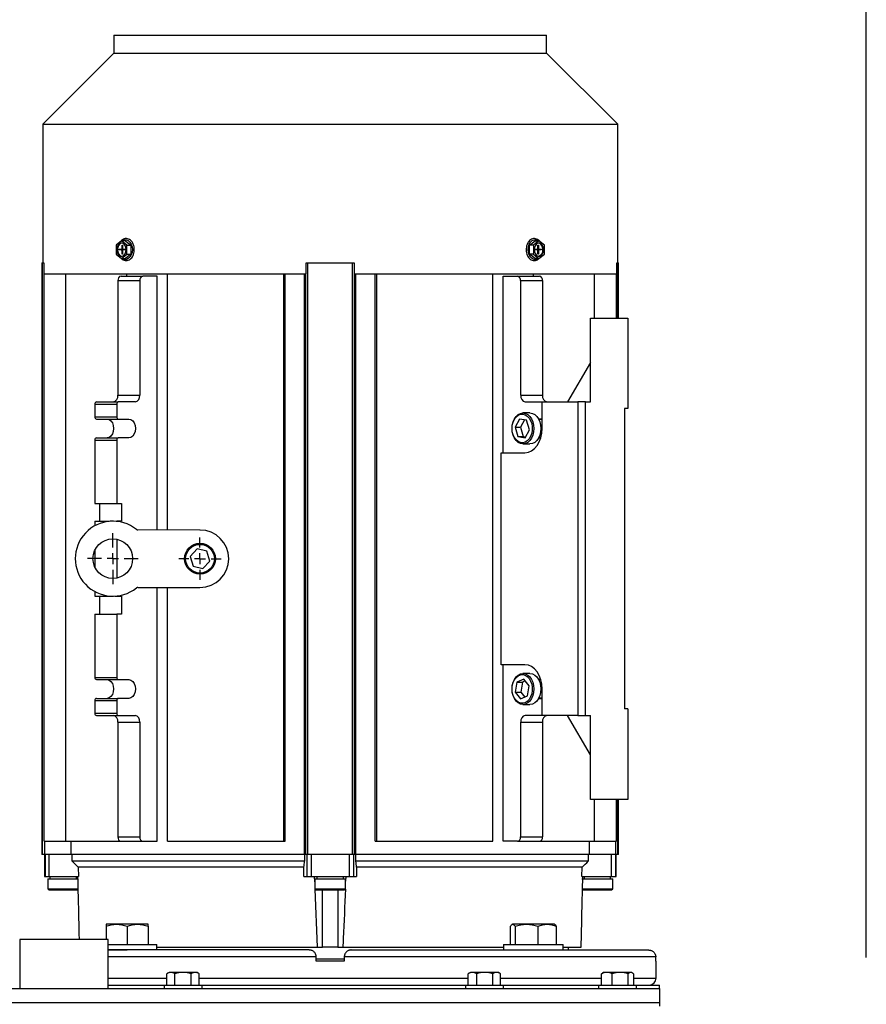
# Model space of a CAD drawing. Header units: inches. Extents: x 5 to 215, y 5 to 165.
# Tile 33 of 74: x 127 to 142, y 98 to 116. Entities that reach past the tile are written whole.
import ezdxf

# ---------------------------------------------------------------- set-up
doc = ezdxf.new("R2010")
doc.units = ezdxf.units.IN
doc.header["$LTSCALE"] = 20
doc.header["$MEASUREMENT"] = 0
doc.linetypes.add('CENTERX2', pattern=[0.8, 0.5, -0.1, 0.1, -0.1])
doc.layers.add('CENTER', color=40, linetype='CENTERX2')
doc.layers.add('DIMENSIONS', color=140, linetype='Continuous', lineweight=25)
doc.styles.add('SLDTEXTSTYLE0', font='TXT', dxfattribs={"width": 0.7})
doc.dimstyles.new('SLDDIMSTYLE1', dxfattribs={"dimtxt": 1.699219, "dimasz": 2.6, "dimexe": 0, "dimexo": 0.0625, "dimgap": 0.424805, "dimtad": 0, "dimtih": 1, "dimtoh": 1, "dimrnd": 1e-09, "dimzin": 12, "dimdsep": 46, "dimtxsty": 'SLDTEXTSTYLE0', "dimsah": 1, "dimcen": 0.09, "dimadec": 0, "dimazin": 3, "dimtfac": 1, "dimtofl": 0, "dimtmove": 0, "dimatfit": 3, "dimfxl": 0, "dimfrac": 2, "dimtolj": 1, "dimtzin": 12, "dimarcsym": 0})

# ---------------------------------------------------------------- blocks, each defined once
blk = doc.blocks.new('_D_5')
at = {"layer": 'DIMENSIONS'}
for p, q in [((117.461, 99.195), (117.461, 126.016)), ((141.836, 99.195), (141.836, 126.016)), ((117.461, 123.516), (123.396, 123.516)), ((125.698, 123.516), (125.128, 123.516)), ((125.128, 123.516), (125.128, 120.815)), ((132.161, 123.516), (132.732, 123.516)), ((132.732, 123.516), (132.732, 120.815)), ((141.836, 123.516), (134.464, 123.516)), ((125.128, 120.815), (125.698, 120.815)), ((132.732, 120.815), (132.161, 120.815))]:
    blk.add_line(p, q, dxfattribs=at)
for points in [[(117.461, 123.516), (120.061, 123.116), (120.061, 123.916)], [(141.836, 123.516), (139.236, 123.916), (139.236, 123.116)]]:
    blk.add_solid(points, dxfattribs=at)
at = {"layer": 'DIMENSIONS', "char_height": 1.6667, "attachment_point": 1, "style": 'SLDTEXTSTYLE0'}
for s, insert in [('24.38', (125.698, 126.045)), ('619.1', (125.698, 122.964))]:
    blk.add_mtext(s, dxfattribs=dict(at, insert=insert))
blk = doc.blocks.new('SW_CENTERMARKSYMBOL_11')
at = {"layer": 'CENTER', "color": 0}
for p, q in [((0, 0.2), (0, 0.454)), ((-0.2, 0), (-0.454, 0)), ((0, 0), (-0.1, 0)), ((0, 0), (0, 0.1)), ((0, 0), (0, -0.1)), ((0, 0), (0.1, 0)), ((0.2, 0), (0.454, 0)), ((0, -0.2), (0, -0.454))]:
    blk.add_line(p, q, dxfattribs=at)
blk = doc.blocks.new('SW_CENTERMARKSYMBOL_12')
at = {"layer": 'CENTER', "color": 0}
for p, q in [((0, 0.2), (0, 0.376)), ((-0.2, 0), (-0.376, 0)), ((0, 0), (-0.1, 0)), ((0, 0), (0, 0.1)), ((0, 0), (0, -0.1)), ((0, 0), (0.1, 0)), ((0.2, 0), (0.376, 0)), ((0, -0.2), (0, -0.376))]:
    blk.add_line(p, q, dxfattribs=at)

msp = doc.modelspace()

# ---------------------------------------------------------------- linework, layer by layer
for p, q in [((128.416, 115.642), (128.416, 115.324)), ((128.416, 115.642), (136.132, 115.642)), ((136.132, 115.324), (136.132, 115.642)), ((128.416, 115.324), (127.146, 114.055)), ((128.416, 115.324), (136.132, 115.324)), ((137.402, 114.055), (136.132, 115.324)), ((127.146, 114.055), (127.146, 111.583)), ((127.146, 114.055), (137.402, 114.055)), ((137.402, 111.583), (137.402, 114.055)), ((128.55, 111.978), (128.453, 111.899)), ((128.453, 111.899), (128.453, 111.739)), ((128.62, 111.978), (128.55, 111.978)), ((128.648, 111.899), (128.55, 111.978)), ((128.56, 111.898), (128.569, 111.898)), ((128.56, 111.845), (128.56, 111.898)), ((128.569, 111.845), (128.56, 111.845)), ((128.569, 111.898), (128.569, 111.845)), ((128.62, 111.978), (128.717, 111.899)), ((128.648, 111.899), (128.717, 111.899)), ((128.648, 111.739), (128.648, 111.899)), ((128.717, 111.899), (128.717, 111.739)), ((135.83, 111.899), (135.928, 111.978)), ((135.83, 111.739), (135.83, 111.899)), ((135.9, 111.899), (135.83, 111.899)), ((135.997, 111.978), (135.9, 111.899)), ((135.9, 111.899), (135.9, 111.739)), ((135.928, 111.978), (135.997, 111.978)), ((135.979, 111.898), (135.988, 111.898)), ((135.979, 111.845), (135.979, 111.898)), ((135.988, 111.845), (135.979, 111.845)), ((135.988, 111.898), (135.988, 111.845)), ((136.095, 111.899), (135.997, 111.978)), ((136.095, 111.739), (136.095, 111.899)), ((128.453, 111.739), (128.55, 111.66)), ((128.509, 111.825), (128.546, 111.825)), ((128.509, 111.813), (128.509, 111.825)), ((128.546, 111.813), (128.509, 111.813)), ((128.546, 111.825), (128.582, 111.825)), ((128.582, 111.813), (128.546, 111.813)), ((128.55, 111.66), (128.648, 111.739)), ((128.56, 111.74), (128.56, 111.793)), ((128.56, 111.793), (128.569, 111.793)), ((128.569, 111.74), (128.56, 111.74)), ((128.564, 111.825), (128.564, 111.813)), ((128.569, 111.793), (128.569, 111.74)), ((128.582, 111.825), (128.62, 111.825)), ((128.62, 111.813), (128.582, 111.813)), ((128.62, 111.825), (128.62, 111.813)), ((128.717, 111.739), (128.62, 111.66)), ((128.648, 111.739), (128.717, 111.739)), ((135.9, 111.739), (135.83, 111.739)), ((135.928, 111.66), (135.83, 111.739)), ((135.9, 111.739), (135.997, 111.66)), ((135.928, 111.825), (135.965, 111.825)), ((135.928, 111.813), (135.928, 111.825)), ((135.965, 111.813), (135.928, 111.813)), ((135.965, 111.825), (136.002, 111.825)), ((136.002, 111.813), (135.965, 111.813)), ((135.979, 111.74), (135.979, 111.793)), ((135.979, 111.793), (135.988, 111.793)), ((135.988, 111.74), (135.979, 111.74)), ((135.983, 111.813), (135.983, 111.825)), ((135.988, 111.793), (135.988, 111.74)), ((135.997, 111.66), (136.095, 111.739)), ((136.002, 111.825), (136.039, 111.825)), ((136.039, 111.813), (136.002, 111.813)), ((136.039, 111.825), (136.039, 111.813)), ((127.129, 111.583), (127.129, 101.032)), ((127.129, 111.583), (127.144, 111.583)), ((127.144, 101.032), (127.144, 111.583)), ((127.144, 111.583), (127.164, 111.583)), ((127.164, 111.583), (127.164, 111.39)), ((128.55, 111.66), (128.62, 111.66)), ((131.846, 111.39), (131.846, 111.583)), ((131.846, 111.583), (131.877, 111.583)), ((131.877, 101.032), (131.877, 111.583)), ((131.877, 111.583), (132.671, 111.583)), ((132.671, 101.032), (132.671, 111.583)), ((132.671, 111.583), (132.702, 111.583)), ((132.702, 111.583), (132.702, 111.39)), ((135.997, 111.66), (135.928, 111.66)), ((137.384, 111.39), (137.384, 111.583)), ((137.384, 111.583), (137.404, 111.583)), ((137.404, 111.583), (137.419, 111.583)), ((137.404, 110.599), (137.404, 111.583)), ((137.419, 110.599), (137.419, 111.583)), ((127.164, 111.39), (127.17, 111.39)), ((127.17, 101.268), (127.17, 111.39)), ((127.17, 111.39), (127.56, 111.39)), ((127.56, 101.268), (127.56, 111.39)), ((127.56, 111.39), (128.047, 111.39)), ((128.047, 111.39), (129.37, 111.39)), ((128.544, 111.347), (128.933, 111.347)), ((128.647, 111.347), (128.647, 111.39)), ((129.19, 111.347), (128.933, 111.347)), ((129.19, 106.819), (129.19, 111.347)), ((129.37, 106.819), (129.37, 111.39)), ((129.37, 111.39), (131.445, 111.39)), ((131.445, 101.268), (131.445, 111.39)), ((131.445, 111.39), (131.447, 111.39)), ((131.447, 111.39), (131.846, 111.39)), ((131.472, 101.268), (131.472, 111.39)), ((131.816, 101.032), (131.816, 111.39)), ((131.841, 101.032), (131.841, 111.39)), ((132.702, 111.39), (133.101, 111.39)), ((132.707, 101.032), (132.707, 111.39)), ((132.731, 101.032), (132.731, 111.39)), ((133.076, 101.268), (133.076, 111.39)), ((133.101, 111.39), (133.103, 111.39)), ((133.103, 101.268), (133.103, 111.39)), ((133.103, 111.39), (135.177, 111.39)), ((135.177, 111.39), (136.501, 111.39)), ((135.177, 101.268), (135.177, 111.39)), ((135.358, 108.197), (135.358, 111.347)), ((135.358, 111.347), (135.615, 111.347)), ((135.615, 111.347), (136.004, 111.347)), ((135.9, 111.347), (135.9, 111.39)), ((136.501, 111.39), (136.988, 111.39)), ((136.988, 110.599), (136.988, 111.39)), ((136.988, 111.39), (137.378, 111.39)), ((137.378, 111.39), (137.384, 111.39)), ((137.378, 110.599), (137.378, 111.39)), ((128.488, 111.268), (128.878, 111.268)), ((128.488, 111.268), (128.488, 109.221)), ((128.878, 111.268), (128.878, 109.221)), ((135.67, 111.268), (135.67, 109.221)), ((135.67, 111.268), (136.06, 111.268)), ((136.06, 111.268), (136.06, 109.221)), ((136.915, 109.102), (136.915, 110.599)), ((136.915, 110.599), (137.584, 110.599)), ((137.584, 110.599), (137.584, 108.984)), ((136.915, 109.807), (136.508, 109.102)), ((128.488, 109.221), (128.878, 109.221)), ((135.67, 109.221), (136.06, 109.221)), ((128.076, 109.063), (128.076, 108.837)), ((128.076, 109.063), (128.466, 109.063)), ((128.104, 109.102), (128.493, 109.102)), ((128.466, 109.063), (128.466, 108.837)), ((128.794, 109.102), (128.493, 109.102)), ((135.754, 109.102), (136.054, 109.102)), ((136.054, 108.63), (136.054, 109.102)), ((136.054, 109.102), (136.69, 109.102)), ((136.69, 109.102), (136.69, 103.512)), ((136.83, 109.102), (136.69, 109.102)), ((136.83, 103.512), (136.83, 109.102)), ((136.83, 109.102), (136.915, 109.102)), ((135.837, 108.906), (135.712, 108.906)), ((137.584, 108.984), (137.525, 108.984)), ((137.525, 108.984), (137.525, 103.63)), ((128.076, 108.837), (128.466, 108.837)), ((128.104, 108.797), (128.493, 108.797)), ((128.493, 108.797), (128.683, 108.797)), ((135.648, 108.797), (135.57, 108.652)), ((135.775, 108.775), (135.648, 108.797)), ((135.737, 108.782), (135.668, 108.652)), ((135.826, 108.608), (135.775, 108.775)), ((136.054, 108.797), (135.992, 108.797)), ((136.054, 108.788), (135.997, 108.788)), ((135.57, 108.652), (135.621, 108.485)), ((135.57, 108.652), (135.668, 108.652)), ((135.668, 108.652), (135.718, 108.485)), ((135.749, 108.463), (135.826, 108.608)), ((128.076, 108.423), (128.076, 107.293)), ((128.076, 108.423), (128.466, 108.423)), ((128.104, 108.463), (128.493, 108.463)), ((128.466, 108.423), (128.466, 107.293)), ((128.683, 108.463), (128.493, 108.463)), ((135.621, 108.485), (135.749, 108.463)), ((135.621, 108.485), (135.718, 108.485)), ((135.712, 108.354), (135.837, 108.354)), ((135.718, 108.485), (135.757, 108.478)), ((135.992, 108.463), (136.031, 108.463)), ((135.997, 108.473), (136.033, 108.473)), ((135.325, 104.417), (135.325, 108.197)), ((135.325, 108.197), (135.748, 108.197)), ((128.076, 107.293), (128.466, 107.293)), ((128.159, 107.293), (128.159, 106.975)), ((128.466, 107.293), (128.549, 107.293)), ((128.549, 107.293), (128.549, 106.975)), ((128.076, 106.975), (128.076, 106.896)), ((128.076, 106.975), (128.333, 106.975)), ((128.458, 106.975), (128.466, 106.975)), ((128.466, 106.975), (128.466, 106.974)), ((128.549, 106.975), (128.466, 106.975)), ((129.951, 106.819), (128.842, 106.82)), ((128.466, 106.656), (128.466, 105.961)), ((128.076, 106.46), (128.076, 106.156)), ((129.898, 106.481), (129.774, 106.348)), ((130.075, 106.44), (129.898, 106.481)), ((130.128, 106.266), (130.075, 106.44)), ((129.774, 106.348), (129.827, 106.174)), ((130.004, 106.133), (130.128, 106.266)), ((129.827, 106.174), (130.004, 106.133)), ((128.076, 105.72), (128.076, 105.64)), ((128.841, 105.796), (129.951, 105.795)), ((129.19, 101.268), (129.19, 105.796)), ((129.37, 101.268), (129.37, 105.796)), ((128.076, 105.64), (128.359, 105.64)), ((128.159, 105.64), (128.159, 105.321)), ((128.433, 105.64), (128.466, 105.64)), ((128.466, 105.642), (128.466, 105.64)), ((128.466, 105.64), (128.549, 105.64)), ((128.549, 105.64), (128.549, 105.321)), ((128.076, 105.321), (128.076, 104.191)), ((128.076, 105.321), (128.466, 105.321)), ((128.466, 105.321), (128.466, 104.191)), ((128.549, 105.321), (128.466, 105.321)), ((135.748, 104.417), (135.325, 104.417)), ((135.358, 101.268), (135.358, 104.417)), ((128.076, 104.191), (128.466, 104.191)), ((128.104, 104.152), (128.493, 104.152)), ((128.493, 104.152), (128.683, 104.152)), ((135.726, 104.162), (135.603, 104.107)), ((135.751, 104.13), (135.701, 104.107)), ((135.837, 104.26), (135.712, 104.26)), ((135.821, 104.039), (135.726, 104.162)), ((136.031, 104.152), (135.992, 104.152)), ((136.033, 104.142), (135.997, 104.142)), ((135.603, 104.107), (135.575, 103.93)), ((135.603, 104.107), (135.701, 104.107)), ((135.701, 104.107), (135.673, 103.93)), ((135.793, 103.861), (135.821, 104.039)), ((136.054, 103.512), (136.054, 103.984)), ((128.076, 103.778), (128.466, 103.778)), ((128.076, 103.778), (128.076, 103.551)), ((128.104, 103.817), (128.493, 103.817)), ((128.466, 103.778), (128.466, 103.551)), ((128.683, 103.817), (128.493, 103.817)), ((135.575, 103.93), (135.67, 103.807)), ((135.575, 103.93), (135.673, 103.93)), ((135.67, 103.807), (135.793, 103.861)), ((135.673, 103.93), (135.743, 103.839)), ((135.992, 103.817), (136.054, 103.817)), ((135.997, 103.827), (136.054, 103.827)), ((135.712, 103.709), (135.837, 103.709)), ((137.584, 103.63), (137.525, 103.63)), ((137.584, 103.63), (137.584, 102.016)), ((128.076, 103.551), (128.466, 103.551)), ((128.104, 103.512), (128.493, 103.512)), ((128.493, 103.512), (128.794, 103.512)), ((136.054, 103.512), (135.754, 103.512)), ((136.69, 103.512), (136.054, 103.512)), ((136.915, 102.807), (136.508, 103.512)), ((136.69, 103.512), (136.83, 103.512)), ((136.83, 103.512), (136.915, 103.512)), ((136.915, 102.016), (136.915, 103.512)), ((128.488, 103.394), (128.878, 103.394)), ((128.488, 103.394), (128.488, 101.347)), ((128.878, 103.394), (128.878, 101.347)), ((135.67, 103.394), (135.67, 101.347)), ((135.67, 103.394), (136.06, 103.394)), ((136.06, 103.394), (136.06, 101.347)), ((137.584, 102.016), (136.915, 102.016)), ((136.988, 101.268), (136.988, 102.016)), ((137.378, 101.268), (137.378, 102.016)), ((137.404, 101.032), (137.404, 102.016)), ((137.419, 101.032), (137.419, 102.016)), ((128.488, 101.347), (128.878, 101.347)), ((135.67, 101.347), (136.06, 101.347)), ((127.17, 101.268), (127.56, 101.268)), ((127.181, 101.032), (127.181, 101.268)), ((127.56, 101.268), (128.544, 101.268)), ((127.651, 101.032), (127.651, 101.268)), ((128.544, 101.268), (128.933, 101.268)), ((128.933, 101.268), (129.19, 101.268)), ((129.37, 101.268), (131.445, 101.268)), ((131.445, 101.268), (131.472, 101.268)), ((133.076, 101.268), (133.103, 101.268)), ((133.103, 101.268), (135.177, 101.268)), ((135.615, 101.268), (135.358, 101.268)), ((135.615, 101.268), (136.004, 101.268)), ((136.004, 101.268), (136.988, 101.268)), ((136.897, 101.032), (136.897, 101.268)), ((136.988, 101.268), (137.378, 101.268)), ((137.367, 101.032), (137.367, 101.268)), ((127.144, 101.032), (127.129, 101.032)), ((127.181, 101.032), (127.144, 101.032)), ((127.175, 101.032), (127.175, 100.638)), ((127.651, 101.032), (127.181, 101.032)), ((127.187, 101.032), (127.187, 100.638)), ((127.257, 101.032), (127.257, 100.638)), ((131.816, 101.032), (127.651, 101.032)), ((127.671, 100.913), (127.671, 101.032)), ((131.841, 101.032), (131.816, 101.032)), ((131.817, 101.032), (131.817, 100.913)), ((131.877, 101.032), (131.841, 101.032)), ((131.861, 100.638), (131.861, 101.032)), ((132.671, 101.032), (131.877, 101.032)), ((131.934, 101.032), (131.934, 100.638)), ((132.614, 101.032), (132.614, 100.638)), ((132.707, 101.032), (132.671, 101.032)), ((132.687, 101.032), (132.687, 100.638)), ((132.731, 101.032), (132.707, 101.032)), ((132.731, 100.913), (132.731, 101.032)), ((136.897, 101.032), (132.731, 101.032)), ((136.877, 101.032), (136.877, 100.913)), ((137.367, 101.032), (136.897, 101.032)), ((137.291, 100.638), (137.291, 101.032)), ((137.361, 101.032), (137.361, 100.638)), ((137.404, 101.032), (137.367, 101.032)), ((137.372, 100.638), (137.372, 101.032)), ((137.419, 101.032), (137.404, 101.032)), ((131.817, 100.913), (127.671, 100.913)), ((131.805, 100.805), (127.781, 100.805)), ((127.781, 100.805), (127.785, 100.638)), ((131.805, 100.638), (131.805, 100.805)), ((136.877, 100.913), (132.731, 100.913)), ((132.743, 100.805), (132.743, 100.638)), ((136.767, 100.805), (132.743, 100.805)), ((136.763, 100.638), (136.767, 100.805)), ((127.175, 100.638), (127.187, 100.638)), ((127.187, 100.638), (127.257, 100.638)), ((127.257, 100.638), (127.785, 100.638)), ((127.274, 100.638), (127.274, 100.599)), ((127.746, 100.599), (127.746, 100.638)), ((131.805, 100.638), (131.861, 100.638)), ((131.861, 100.638), (131.934, 100.638)), ((131.934, 100.638), (132.614, 100.638)), ((131.998, 100.548), (131.995, 100.638)), ((132.038, 100.638), (132.038, 100.599)), ((132.51, 100.599), (132.51, 100.638)), ((132.553, 100.638), (132.549, 100.556)), ((132.614, 100.638), (132.687, 100.638)), ((132.687, 100.638), (132.743, 100.638)), ((136.763, 100.638), (137.291, 100.638)), ((136.801, 100.638), (136.801, 100.599)), ((137.274, 100.599), (137.274, 100.638)), ((137.291, 100.638), (137.361, 100.638)), ((137.361, 100.638), (137.372, 100.638)), ((127.235, 100.599), (127.235, 100.421)), ((127.235, 100.599), (127.51, 100.599)), ((127.51, 100.599), (127.772, 100.599)), ((131.998, 100.599), (131.998, 100.421)), ((131.998, 100.599), (132.274, 100.599)), ((132.274, 100.599), (132.549, 100.599)), ((132.549, 100.421), (132.549, 100.599)), ((136.762, 100.599), (137.038, 100.599)), ((137.038, 100.599), (137.313, 100.599)), ((137.313, 100.421), (137.313, 100.599)), ((127.235, 100.421), (127.254, 100.402)), ((127.235, 100.421), (127.51, 100.421)), ((127.254, 100.402), (127.766, 100.402)), ((127.51, 100.421), (127.786, 100.421)), ((127.766, 100.402), (127.774, 100.41)), ((131.998, 100.421), (132.018, 100.402)), ((131.998, 100.421), (132.274, 100.421)), ((132.049, 99.378), (132.004, 100.416)), ((132.018, 100.402), (132.53, 100.402)), ((132.136, 99.378), (132.136, 100.402)), ((132.274, 100.421), (132.549, 100.421)), ((132.412, 100.402), (132.412, 99.378)), ((132.53, 100.402), (132.549, 100.421)), ((136.762, 100.421), (137.038, 100.421)), ((136.774, 100.41), (136.782, 100.402)), ((136.782, 100.402), (137.294, 100.402)), ((137.038, 100.421), (137.313, 100.421)), ((137.294, 100.402), (137.313, 100.421)), ((128.462, 99.789), (128.275, 99.789)), ((128.275, 99.756), (128.275, 99.518)), ((128.837, 99.789), (128.462, 99.789)), ((128.65, 99.756), (128.65, 99.425)), ((129.025, 99.789), (128.837, 99.789)), ((129.025, 99.756), (129.025, 99.425)), ((135.489, 99.425), (135.489, 99.756)), ((135.523, 99.789), (135.515, 99.785)), ((135.53, 99.789), (135.523, 99.789)), ((135.775, 99.789), (135.53, 99.789)), ((135.57, 99.756), (135.57, 99.425)), ((136.143, 99.789), (135.775, 99.789)), ((135.979, 99.756), (135.979, 99.425)), ((136.273, 99.789), (136.143, 99.789)), ((136.281, 99.785), (136.273, 99.789)), ((136.307, 99.756), (136.307, 99.425)), ((126.735, 99.518), (126.735, 98.643)), ((127.524, 99.518), (126.735, 99.518)), ((128.313, 99.518), (127.524, 99.518)), ((128.313, 98.643), (128.313, 99.518)), ((128.313, 99.425), (128.65, 99.425)), ((128.65, 99.425), (129.181, 99.425)), ((129.181, 99.33), (129.181, 99.425)), ((129.181, 99.378), (132.049, 99.378)), ((132.049, 99.378), (132.136, 99.378)), ((132.412, 99.378), (132.136, 99.378)), ((132.412, 99.378), (132.499, 99.378)), ((132.499, 99.378), (135.367, 99.378)), ((135.367, 99.425), (135.367, 99.33)), ((135.367, 99.425), (135.898, 99.425)), ((135.898, 99.425), (136.429, 99.425)), ((136.429, 99.33), (136.429, 99.425)), ((136.429, 99.378), (136.751, 99.378)), ((136.524, 99.33), (136.524, 99.378)), ((128.313, 99.33), (128.65, 99.33)), ((132.024, 99.205), (128.313, 99.205)), ((132.024, 99.13), (132.024, 99.205)), ((132.524, 99.205), (132.524, 99.13)), ((138.081, 99.205), (132.524, 99.205)), ((135.898, 99.33), (136.429, 99.33)), ((138.081, 99.13), (138.081, 99.205)), ((132.524, 99.169), (132.024, 99.169)), ((132.524, 99.13), (132.024, 99.13)), ((138.086, 99.13), (138.081, 99.13)), ((138.086, 98.83), (138.086, 99.13)), ((129.399, 98.928), (129.36, 98.905)), ((129.36, 98.698), (129.36, 98.905)), ((129.432, 98.928), (129.399, 98.928)), ((129.649, 98.928), (129.432, 98.928)), ((129.505, 98.698), (129.505, 98.905)), ((129.865, 98.928), (129.649, 98.928)), ((129.793, 98.698), (129.793, 98.905)), ((129.899, 98.928), (129.865, 98.928)), ((129.938, 98.905), (129.899, 98.928)), ((129.938, 98.698), (129.938, 98.905)), ((134.774, 98.928), (134.735, 98.905)), ((134.735, 98.698), (134.735, 98.905)), ((134.81, 98.928), (134.774, 98.928)), ((135.028, 98.928), (134.81, 98.928)), ((134.884, 98.905), (134.884, 98.698)), ((135.242, 98.928), (135.028, 98.928)), ((135.172, 98.698), (135.172, 98.905)), ((135.274, 98.928), (135.242, 98.928)), ((135.313, 98.905), (135.274, 98.928)), ((135.313, 98.698), (135.313, 98.905)), ((137.115, 98.905), (137.134, 98.914)), ((137.115, 98.698), (137.115, 98.905)), ((137.149, 98.928), (137.132, 98.918)), ((137.209, 98.928), (137.149, 98.928)), ((137.445, 98.928), (137.209, 98.928)), ((137.303, 98.698), (137.303, 98.905)), ((137.635, 98.928), (137.445, 98.928)), ((137.587, 98.698), (137.587, 98.905)), ((137.649, 98.928), (137.635, 98.928)), ((137.666, 98.918), (137.649, 98.928)), ((137.683, 98.905), (137.683, 98.698)), ((128.313, 98.83), (129.36, 98.83)), ((128.313, 98.705), (129.36, 98.705)), ((129.311, 98.698), (129.311, 98.643)), ((129.987, 98.698), (129.311, 98.698)), ((129.938, 98.83), (134.735, 98.83)), ((129.938, 98.705), (132.274, 98.705)), ((129.987, 98.643), (129.987, 98.698)), ((132.274, 98.705), (134.735, 98.705)), ((134.686, 98.698), (134.686, 98.643)), ((135.362, 98.698), (134.686, 98.698)), ((135.313, 98.83), (137.115, 98.83)), ((135.313, 98.705), (137.115, 98.705)), ((135.362, 98.643), (135.362, 98.698)), ((137.061, 98.698), (137.061, 98.643)), ((137.737, 98.698), (137.061, 98.698)), ((137.683, 98.83), (138.086, 98.83)), ((137.683, 98.705), (138.149, 98.705)), ((137.737, 98.643), (137.737, 98.698)), ((138.149, 98.643), (138.149, 98.705)), ((121.149, 98.643), (138.149, 98.643)), ((138.149, 98.643), (138.149, 98.393)), ((121.149, 98.393), (138.149, 98.393)), ((138.149, 98.393), (138.149, 98.33))]:
    msp.add_line(p, q)
at = {"flags": 128}
for points in [[(128.634, 111.819), (128.629, 111.859), (128.614, 111.895), (128.592, 111.921), (128.565, 111.935), (128.536, 111.935), (128.509, 111.921), (128.486, 111.895), (128.472, 111.859), (128.467, 111.819), (128.472, 111.779), (128.486, 111.743), (128.509, 111.717), (128.536, 111.703), (128.565, 111.703), (128.592, 111.717), (128.614, 111.743), (128.629, 111.779), (128.634, 111.819)], [(128.557, 111.937), (128.55, 111.935), (128.523, 111.921), (128.5, 111.895), (128.486, 111.859), (128.481, 111.819), (128.486, 111.779), (128.5, 111.743), (128.523, 111.717), (128.55, 111.703), (128.557, 111.701)], [(128.565, 111.978), (128.568, 111.98), (128.602, 111.994), (128.638, 111.994), (128.672, 111.98), (128.702, 111.953), (128.725, 111.915), (128.74, 111.869), (128.745, 111.819)], [(135.983, 111.66), (135.98, 111.658), (135.946, 111.644), (135.91, 111.644), (135.876, 111.658), (135.846, 111.685), (135.822, 111.723), (135.808, 111.769), (135.802, 111.819), (135.808, 111.869), (135.822, 111.915), (135.846, 111.953), (135.876, 111.98), (135.91, 111.994), (135.946, 111.994), (135.98, 111.98), (135.983, 111.978)], [(136.081, 111.819), (136.076, 111.859), (136.061, 111.895), (136.039, 111.921), (136.012, 111.935), (135.983, 111.935), (135.956, 111.921), (135.933, 111.895), (135.919, 111.859), (135.914, 111.819), (135.919, 111.779), (135.933, 111.743), (135.956, 111.717), (135.983, 111.703), (136.012, 111.703), (136.039, 111.717), (136.061, 111.743), (136.076, 111.779), (136.081, 111.819)], [(136.067, 111.819), (136.062, 111.859), (136.047, 111.895), (136.025, 111.921), (135.998, 111.935), (135.99, 111.937)], [(128.745, 111.819), (128.74, 111.769), (128.725, 111.723), (128.702, 111.685), (128.672, 111.658), (128.638, 111.644), (128.602, 111.644), (128.568, 111.658), (128.565, 111.66)], [(135.907, 108.63), (135.902, 108.569), (135.888, 108.51), (135.864, 108.458), (135.834, 108.415), (135.797, 108.382), (135.755, 108.361), (135.712, 108.354), (135.669, 108.361), (135.627, 108.382), (135.591, 108.415), (135.56, 108.458), (135.536, 108.51), (135.522, 108.569), (135.517, 108.63), (135.522, 108.691), (135.536, 108.75), (135.56, 108.802), (135.591, 108.845), (135.627, 108.878), (135.669, 108.899), (135.712, 108.906), (135.755, 108.899), (135.797, 108.878), (135.834, 108.845), (135.864, 108.802), (135.888, 108.75), (135.902, 108.691), (135.907, 108.63)], [(135.517, 108.63), (135.522, 108.689), (135.536, 108.745), (135.559, 108.795), (135.59, 108.835), (135.626, 108.865), (135.667, 108.882), (135.709, 108.886), (135.75, 108.875), (135.789, 108.852), (135.822, 108.816), (135.849, 108.771), (135.868, 108.718), (135.878, 108.66), (135.878, 108.6), (135.868, 108.543), (135.849, 108.489), (135.822, 108.444), (135.789, 108.408), (135.75, 108.385), (135.709, 108.375), (135.667, 108.378), (135.626, 108.395), (135.59, 108.425), (135.559, 108.466), (135.536, 108.515), (135.522, 108.571), (135.517, 108.63)], [(135.837, 108.906), (135.881, 108.899), (135.922, 108.878), (135.959, 108.845), (135.99, 108.802), (136.013, 108.75), (136.027, 108.691), (136.032, 108.63)], [(128.293, 108.797), (128.33, 108.789), (128.362, 108.765), (128.389, 108.728), (128.405, 108.682), (128.411, 108.63), (128.405, 108.578), (128.389, 108.532), (128.362, 108.495), (128.33, 108.471), (128.293, 108.463)], [(128.683, 108.797), (128.719, 108.789), (128.752, 108.765), (128.778, 108.728), (128.795, 108.682), (128.801, 108.63), (128.795, 108.578), (128.778, 108.532), (128.752, 108.495), (128.719, 108.471), (128.683, 108.463)], [(135.748, 108.197), (135.808, 108.205), (135.865, 108.23), (135.918, 108.27), (135.965, 108.324), (136.003, 108.389), (136.031, 108.464), (136.049, 108.546), (136.054, 108.63)], [(136.032, 108.63), (136.027, 108.569), (136.013, 108.51), (135.99, 108.458), (135.959, 108.415), (135.922, 108.382), (135.881, 108.361), (135.837, 108.354)], [(136.054, 103.984), (136.049, 104.069), (136.031, 104.15), (136.003, 104.225), (135.965, 104.291), (135.918, 104.344), (135.865, 104.384), (135.808, 104.409), (135.748, 104.417)], [(128.293, 104.152), (128.33, 104.143), (128.362, 104.12), (128.389, 104.083), (128.405, 104.036), (128.411, 103.984), (128.405, 103.933), (128.389, 103.886), (128.362, 103.849), (128.33, 103.825), (128.293, 103.817)], [(128.683, 104.152), (128.719, 104.143), (128.752, 104.12), (128.778, 104.083), (128.795, 104.036), (128.801, 103.984), (128.795, 103.933), (128.778, 103.886), (128.752, 103.849), (128.719, 103.825), (128.683, 103.817)], [(135.907, 103.984), (135.902, 103.923), (135.888, 103.865), (135.864, 103.813), (135.834, 103.769), (135.797, 103.736), (135.755, 103.716), (135.712, 103.709), (135.669, 103.716), (135.627, 103.736), (135.591, 103.769), (135.56, 103.813), (135.536, 103.865), (135.522, 103.923), (135.517, 103.984), (135.522, 104.046), (135.536, 104.104), (135.56, 104.156), (135.591, 104.2), (135.627, 104.233), (135.669, 104.253), (135.712, 104.26), (135.755, 104.253), (135.797, 104.233), (135.834, 104.2), (135.864, 104.156), (135.888, 104.104), (135.902, 104.046), (135.907, 103.984)], [(135.517, 103.984), (135.522, 104.043), (135.536, 104.099), (135.559, 104.149), (135.59, 104.19), (135.626, 104.219), (135.667, 104.236), (135.709, 104.24), (135.75, 104.23), (135.789, 104.206), (135.822, 104.17), (135.849, 104.125), (135.868, 104.072), (135.878, 104.014), (135.878, 103.955), (135.868, 103.897), (135.849, 103.844), (135.822, 103.798), (135.789, 103.763), (135.75, 103.739), (135.709, 103.729), (135.667, 103.732), (135.626, 103.749), (135.59, 103.779), (135.559, 103.82), (135.536, 103.87), (135.522, 103.925), (135.517, 103.984)], [(135.837, 104.26), (135.881, 104.253), (135.922, 104.233), (135.959, 104.2), (135.99, 104.156), (136.013, 104.104), (136.027, 104.046), (136.032, 103.984)], [(136.032, 103.984), (136.027, 103.923), (136.013, 103.865), (135.99, 103.813), (135.959, 103.769), (135.922, 103.736), (135.881, 103.716), (135.837, 103.709)]]:
    msp.add_lwpolyline(points, dxfattribs=at)
for centre, radius in [((128.396, 106.308), 0.354), ((129.951, 106.307), 0.276), ((129.951, 106.307), 0.256)]:
    msp.add_circle(centre, radius)
for centre, radius, start, end in [((128.543, 111.842), 0.0176, 281.4218, 8.0495), ((128.586, 111.842), 0.0176, 171.9505, 258.5782), ((135.962, 111.842), 0.0176, 281.4218, 8.0495), ((136.005, 111.842), 0.0176, 171.9505, 258.5782), ((128.543, 111.796), 0.0176, 351.9505, 78.5782), ((128.586, 111.796), 0.0176, 101.4218, 188.0495), ((135.962, 111.796), 0.0176, 351.9505, 78.5782), ((136.005, 111.796), 0.0176, 101.4218, 188.0495), ((135.96, 111.805), 0.108, 286.2366, 7.6799), ((128.557, 111.278), 0.0703, 101.4218, 188.0495), ((128.947, 111.278), 0.0703, 101.4218, 188.0495), ((135.601, 111.278), 0.0703, 351.9505, 78.5782), ((135.99, 111.278), 0.0703, 351.9505, 78.5782), ((128.383, 109.206), 0.105, 281.4218, 8.0495), ((128.773, 109.206), 0.105, 281.4218, 8.0495), ((135.775, 109.206), 0.105, 171.9505, 258.5782), ((136.164, 109.206), 0.105, 171.9505, 258.5782), ((128.111, 109.068), 0.0351, 101.4218, 188.0495), ((128.5, 109.068), 0.0351, 101.4218, 188.0495), ((128.111, 108.832), 0.0351, 171.9505, 258.5782), ((128.5, 108.832), 0.0351, 171.9505, 258.5782), ((128.111, 108.428), 0.0351, 101.4218, 188.0495), ((128.5, 108.428), 0.0351, 101.4218, 188.0495), ((128.396, 106.308), 0.669, 51.0227, 308.9076), ((128.842, 106.859), 0.0394, 231.0227, 269.9651), ((129.951, 106.307), 0.512, 269.9651, 89.9651), ((128.841, 105.757), 0.0394, 89.9651, 128.9076), ((128.111, 104.186), 0.0351, 171.9505, 258.5782), ((128.5, 104.186), 0.0351, 171.9505, 258.5782), ((128.111, 103.783), 0.0351, 101.4218, 188.0495), ((128.5, 103.783), 0.0351, 101.4218, 188.0495), ((128.111, 103.546), 0.0351, 171.9505, 258.5782), ((128.383, 103.409), 0.105, 351.9505, 78.5782), ((128.5, 103.546), 0.0351, 171.9505, 258.5782), ((128.773, 103.409), 0.105, 351.9505, 78.5782), ((135.775, 103.409), 0.105, 101.4218, 188.0495), ((136.164, 103.409), 0.105, 101.4218, 188.0495), ((128.557, 101.337), 0.0703, 171.9505, 258.5782), ((128.947, 101.337), 0.0703, 171.9505, 258.5782), ((135.601, 101.337), 0.0703, 281.4218, 8.0495), ((135.99, 101.337), 0.0703, 281.4218, 8.0495), ((137.961, 98.83), 0.125, 270, 0)]:
    msp.add_arc(centre, radius, start, end)
for points, knots in [([(128.779, 111.819), (128.779, 111.828), (128.778, 111.853), (128.77, 111.894), (128.752, 111.938), (128.726, 111.975), (128.693, 112.001), (128.657, 112.016), (128.619, 112.017), (128.583, 112.006), (128.562, 111.99), (128.552, 111.981)], [0, 0, 0, 0, 0.063061, 0.18173, 0.301015, 0.420789, 0.540452, 0.658459, 0.773503, 0.886684, 1, 1, 1, 1]), ([(136.006, 111.971), (136.005, 111.972), (135.996, 111.985), (135.973, 112.001), (135.937, 112.016), (135.899, 112.017), (135.863, 112.006), (135.83, 111.983), (135.803, 111.95), (135.783, 111.909), (135.771, 111.862), (135.767, 111.812), (135.773, 111.762), (135.788, 111.716), (135.811, 111.676), (135.841, 111.646), (135.877, 111.626), (135.914, 111.62), (135.951, 111.627), (135.98, 111.641), (135.994, 111.656), (135.999, 111.661)], [0, 0, 0, 0, 0.002785, 0.061102, 0.118611, 0.174677, 0.229834, 0.285057, 0.341307, 0.398529, 0.456209, 0.513995, 0.571877, 0.629925, 0.688207, 0.746612, 0.804544, 0.861188, 0.916555, 0.9716, 1, 1, 1, 1]), ([(128.55, 111.661), (128.554, 111.656), (128.568, 111.641), (128.597, 111.627), (128.634, 111.62), (128.672, 111.627), (128.705, 111.645), (128.735, 111.674), (128.758, 111.712), (128.773, 111.757), (128.779, 111.794), (128.779, 111.815), (128.779, 111.819)], [0, 0, 0, 0, 0.050771, 0.168367, 0.283347, 0.395736, 0.507471, 0.620737, 0.736235, 0.853069, 0.97031, 1, 1, 1, 1]), ([(127.769, 100.638), (127.777, 100.271), (127.785, 99.897), (127.794, 99.524), (127.794, 99.518)], [0, 0, 0, 0, 0.982816, 1, 1, 1, 1]), ([(132.544, 100.415), (132.532, 100.123), (132.518, 99.777), (132.501, 99.431), (132.499, 99.378)], [0, 0, 0, 0, 0.846968, 1, 1, 1, 1]), ([(128.275, 99.756), (128.306, 99.766), (128.336, 99.774), (128.399, 99.786), (128.43, 99.789), (128.462, 99.789)], [0, 0, 0, 0, 0.5, 0.5, 1, 1, 1, 1]), ([(128.275, 99.789), (128.275, 99.789), (128.275, 99.786), (128.275, 99.774), (128.275, 99.766), (128.275, 99.756)], [0, 0, 0, 0, 0.5, 0.5, 1, 1, 1, 1]), ([(128.462, 99.789), (128.494, 99.789), (128.526, 99.786), (128.588, 99.774), (128.619, 99.766), (128.65, 99.756)], [0, 0, 0, 0, 0.5, 0.5, 1, 1, 1, 1]), ([(128.65, 99.756), (128.681, 99.766), (128.711, 99.774), (128.774, 99.786), (128.805, 99.789), (128.837, 99.789)], [0, 0, 0, 0, 0.5, 0.5, 1, 1, 1, 1]), ([(128.837, 99.789), (128.869, 99.789), (128.901, 99.786), (128.963, 99.774), (128.994, 99.766), (129.025, 99.756)], [0, 0, 0, 0, 0.5, 0.5, 1, 1, 1, 1]), ([(129.025, 99.756), (129.025, 99.766), (129.025, 99.774), (129.025, 99.786), (129.025, 99.789), (129.025, 99.789)], [0, 0, 0, 0, 0.5, 0.5, 1, 1, 1, 1]), ([(135.489, 99.756), (135.495, 99.766), (135.502, 99.774), (135.516, 99.786), (135.523, 99.789), (135.53, 99.789)], [0, 0, 0, 0, 0.5, 0.5, 1, 1, 1, 1]), ([(135.53, 99.789), (135.537, 99.789), (135.543, 99.786), (135.557, 99.774), (135.564, 99.766), (135.57, 99.756)], [0, 0, 0, 0, 0.5, 0.5, 1, 1, 1, 1]), ([(135.57, 99.756), (135.604, 99.766), (135.637, 99.774), (135.706, 99.786), (135.74, 99.789), (135.775, 99.789)], [0, 0, 0, 0, 0.5, 0.5, 1, 1, 1, 1]), ([(135.775, 99.789), (135.81, 99.789), (135.844, 99.786), (135.912, 99.774), (135.946, 99.766), (135.979, 99.756)], [0, 0, 0, 0, 0.5, 0.5, 1, 1, 1, 1]), ([(135.979, 99.756), (136.006, 99.766), (136.033, 99.774), (136.088, 99.786), (136.115, 99.789), (136.143, 99.789)], [0, 0, 0, 0, 0.5, 0.5, 1, 1, 1, 1]), ([(136.143, 99.789), (136.171, 99.789), (136.199, 99.786), (136.253, 99.774), (136.28, 99.766), (136.307, 99.756)], [0, 0, 0, 0, 0.5, 0.5, 1, 1, 1, 1]), ([(136.307, 99.756), (136.3, 99.766), (136.291, 99.779), (136.282, 99.782), (136.28, 99.783)], [0, 0, 0, 0, 0.738333, 1, 1, 1, 1]), ([(131.899, 99.33), (131.741, 99.33), (131.421, 99.33), (130.941, 99.33), (130.459, 99.33), (129.982, 99.33), (129.515, 99.33), (129.067, 99.33), (128.661, 99.33), (128.423, 99.33), (128.313, 99.33)], [0, 0, 0, 0, 0.118611, 0.2405737, 0.3655637, 0.4931936, 0.6230169, 0.7545355, 0.8872089, 1, 1, 1, 1]), ([(132.024, 99.205), (132.024, 99.207), (132.024, 99.211), (132.023, 99.217), (132.023, 99.222), (132.022, 99.228), (132.021, 99.234), (132.019, 99.24), (132.017, 99.245), (132.015, 99.251), (132.013, 99.256), (132.008, 99.268), (131.997, 99.284), (131.98, 99.301), (131.961, 99.314), (131.944, 99.322), (131.928, 99.327), (131.914, 99.329), (131.904, 99.33), (131.899, 99.33)], [0, 0, 0, 0, 0.0238288, 0.0477938, 0.0719511, 0.0963552, 0.1210588, 0.1461129, 0.171566, 0.1974642, 0.2238511, 0.2507677, 0.3680853, 0.5008898, 0.6168084, 0.7500782, 0.818331, 0.9016566, 1, 1, 1, 1]), ([(132.649, 99.33), (132.646, 99.33), (132.642, 99.33), (132.635, 99.329), (132.629, 99.328), (132.623, 99.327), (132.617, 99.326), (132.612, 99.325), (132.602, 99.321), (132.587, 99.314), (132.568, 99.301), (132.551, 99.284), (132.539, 99.266), (132.532, 99.251), (132.529, 99.24), (132.526, 99.228), (132.524, 99.217), (132.524, 99.209), (132.524, 99.205)], [0, 0, 0, 0, 0.043995, 0.085238, 0.123722, 0.159443, 0.192398, 0.222582, 0.249993, 0.383265, 0.4992, 0.632006, 0.74934, 0.802622, 0.853952, 0.903688, 0.952227, 1, 1, 1, 1]), ([(132.649, 99.33), (134.025, 99.33), (135.321, 99.33), (137.27, 99.33), (137.858, 99.33), (137.949, 99.33)], [0, 0, 0, 0, 0.5, 0.5, 1, 1, 1, 1]), ([(137.949, 99.33), (137.951, 99.33), (137.956, 99.33), (137.962, 99.329), (137.969, 99.329), (137.974, 99.328), (137.98, 99.327), (137.984, 99.326), (137.989, 99.324), (137.999, 99.321), (138.015, 99.314), (138.035, 99.301), (138.053, 99.284), (138.065, 99.266), (138.072, 99.251), (138.076, 99.24), (138.079, 99.228), (138.081, 99.217), (138.081, 99.209), (138.081, 99.205)], [0, 0, 0, 0, 0.039559, 0.076743, 0.111553, 0.143988, 0.17405, 0.201738, 0.227053, 0.249995, 0.383658, 0.499201, 0.632206, 0.749341, 0.802672, 0.854023, 0.903758, 0.952273, 1, 1, 1, 1])]:
    msp.add_open_spline(points, degree=3, knots=knots)
for points in [[(127.781, 100.805), (127.744, 100.841), (127.707, 100.877), (127.671, 100.913)], [(131.805, 100.805), (131.809, 100.841), (131.813, 100.877), (131.817, 100.913)], [(132.743, 100.805), (132.739, 100.841), (132.735, 100.877), (132.731, 100.913)], [(136.767, 100.805), (136.804, 100.841), (136.841, 100.877), (136.877, 100.913)], [(136.751, 99.378), (136.76, 99.798), (136.77, 100.218), (136.779, 100.638)], [(129.432, 98.928), (129.408, 98.928), (129.384, 98.919), (129.36, 98.905)], [(129.505, 98.905), (129.481, 98.919), (129.457, 98.928), (129.432, 98.928)], [(129.649, 98.928), (129.6, 98.928), (129.552, 98.919), (129.505, 98.905)], [(129.793, 98.905), (129.746, 98.919), (129.698, 98.928), (129.649, 98.928)], [(129.865, 98.928), (129.841, 98.928), (129.817, 98.919), (129.793, 98.905)], [(129.938, 98.905), (129.914, 98.919), (129.89, 98.928), (129.865, 98.928)], [(134.81, 98.928), (134.784, 98.928), (134.76, 98.919), (134.735, 98.905)], [(134.884, 98.905), (134.86, 98.919), (134.835, 98.928), (134.81, 98.928)], [(135.028, 98.928), (134.979, 98.928), (134.931, 98.919), (134.884, 98.905)], [(135.172, 98.905), (135.125, 98.919), (135.077, 98.928), (135.028, 98.928)], [(135.242, 98.928), (135.219, 98.928), (135.195, 98.919), (135.172, 98.905)], [(135.313, 98.905), (135.29, 98.919), (135.266, 98.928), (135.242, 98.928)], [(137.209, 98.928), (137.177, 98.928), (137.146, 98.919), (137.115, 98.905)], [(137.303, 98.905), (137.272, 98.919), (137.241, 98.928), (137.209, 98.928)], [(137.445, 98.928), (137.397, 98.928), (137.349, 98.919), (137.303, 98.905)], [(137.587, 98.905), (137.541, 98.919), (137.493, 98.928), (137.445, 98.928)], [(137.635, 98.928), (137.618, 98.928), (137.603, 98.919), (137.587, 98.905)], [(137.683, 98.905), (137.667, 98.919), (137.651, 98.928), (137.635, 98.928)]]:
    msp.add_open_spline(points, degree=3)

# ---------------------------------------------------------------- block references
at = {"layer": 'CENTER'}
for name, p in [('SW_CENTERMARKSYMBOL_11', (128.396, 106.308)), ('SW_CENTERMARKSYMBOL_12', (129.951, 106.307))]:
    msp.add_blockref(name, p, dxfattribs=at)

# ---------------------------------------------------------------- dimensions: what is measured, and where the dimension line sits
at = {"layer": 'DIMENSIONS'}
dim = msp.add_linear_dim(base=(141.836407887, 123.515856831), p1=(117.461407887, 98.195430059), p2=(141.836407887, 98.195430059), dimstyle='SLDDIMSTYLE1', dxfattribs=at)
dim.commit()
dim.dimension.update_dxf_attribs({"geometry": '_D_5', "text_midpoint": (128.92988756, 123.515856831), "dimtype": 160})

doc.saveas('drawing.dxf')
